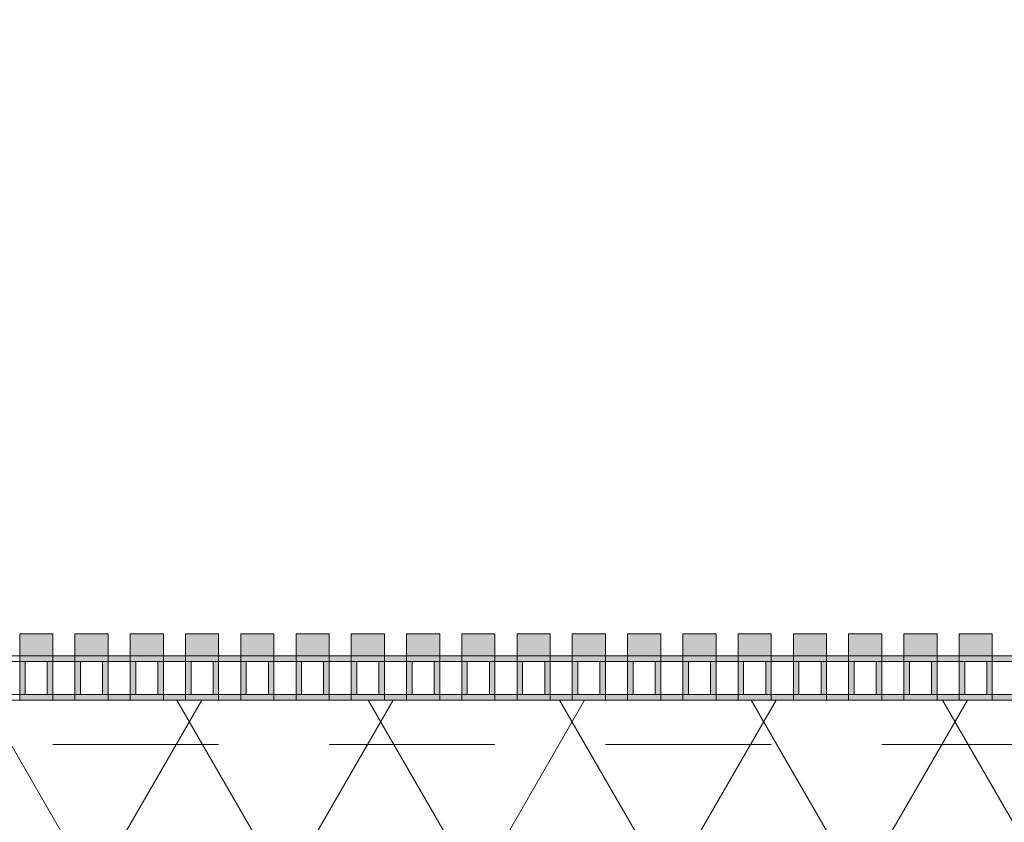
# Model space of a CAD drawing. Header units: metres. Extents: x -167 to 233, y -155 to 122.
# Tile 173 of 176: x 47.911 to 48.802, y 43.859 to 44.586. Entities that reach past the tile are written whole.
import ezdxf

# ---------------------------------------------------------------- set-up
doc = ezdxf.new("R2010")
doc.units = ezdxf.units.M
doc.header["$MEASUREMENT"] = 0
doc.linetypes.add('Strichlinie eng', pattern=[0.23, 0.15, -0.08])
doc.layers.add('50 Sanitäreinrichtung', color=7, linetype='Continuous')
doc.layers.add('94 Genehmigungsplanung Bemaßung', color=7, linetype='Continuous')
doc.styles.add('ERSTELLTER_STIL_1', font='arial.ttf')
doc.dimstyles.new('ERSTELLTER_STIL__1', dxfattribs={"dimtxt": 0.25, "dimasz": 0.19, "dimexe": 0.18, "dimexo": 0.1, "dimgap": 0, "dimtad": 1, "dimtih": 1, "dimtoh": 1, "dimzin": 0, "dimdsep": 46, "dimtxsty": 'ERSTELLTER_STIL_1', "dimblk": 'ARROWHEAD_6', "dimblk1": 'ARROWHEAD_6', "dimblk2": 'ARROWHEAD_6', "dimcen": 0.09, "dimclrd": 7, "dimclre": 7, "dimclrt": 7, "dimazin": 0, "dimtfac": 1, "dimtdec": 4, "dimtmove": 0, "dimatfit": 3, "dimfxl": 1, "dimtolj": 1, "dimtzin": 0, "dimarcsym": 0})

# ---------------------------------------------------------------- blocks, each defined once
blk = doc.blocks.new('Rechteck Raster Kassetten Fassade - ACB')
at = {"layer": '50 Sanitäreinrichtung', "linetype": 'Continuous', "lineweight": 0, "true_color": 0x9e9e9e}
for points in [[(10.19, 0.17), (10.19, 0.19), (10.16, 0.19), (10.16, 0.17)], [(10.24, 0.17), (10.24, 0.19), (10.21, 0.19), (10.21, 0.17)], [(10.29, 0.17), (10.29, 0.19), (10.26, 0.19), (10.26, 0.17)], [(10.34, 0.17), (10.34, 0.19), (10.31, 0.19), (10.31, 0.17)], [(10.39, 0.17), (10.39, 0.19), (10.36, 0.19), (10.36, 0.17)], [(10.44, 0.17), (10.44, 0.19), (10.41, 0.19), (10.41, 0.17)], [(10.49, 0.17), (10.49, 0.19), (10.46, 0.19), (10.46, 0.17)], [(10.54, 0.17), (10.54, 0.19), (10.51, 0.19), (10.51, 0.17)], [(10.59, 0.17), (10.59, 0.19), (10.56, 0.19), (10.56, 0.17)], [(10.64, 0.17), (10.64, 0.19), (10.61, 0.19), (10.61, 0.17)], [(10.69, 0.17), (10.69, 0.19), (10.66, 0.19), (10.66, 0.17)], [(10.74, 0.17), (10.74, 0.19), (10.71, 0.19), (10.71, 0.17)], [(10.79, 0.17), (10.79, 0.19), (10.76, 0.19), (10.76, 0.17)], [(10.84, 0.17), (10.84, 0.19), (10.81, 0.19), (10.81, 0.17)], [(10.89, 0.17), (10.89, 0.19), (10.86, 0.19), (10.86, 0.17)], [(10.94, 0.17), (10.94, 0.19), (10.91, 0.19), (10.91, 0.17)], [(10.99, 0.17), (10.99, 0.19), (10.96, 0.19), (10.96, 0.17)], [(11.04, 0.17), (11.04, 0.19), (11.01, 0.19), (11.01, 0.17)], [(10.16, 0.17), (10.16, 0.13), (10.21, 0.13), (10.21, 0.135), (10.165, 0.135), (10.165, 0.165), (10.21, 0.165), (10.21, 0.17)], [(10.21, 0.13), (10.26, 0.13), (10.26, 0.135), (10.215, 0.135), (10.215, 0.165), (10.26, 0.165), (10.26, 0.17), (10.21, 0.17)], [(10.26, 0.13), (10.31, 0.13), (10.31, 0.135), (10.265, 0.135), (10.265, 0.165), (10.31, 0.165), (10.31, 0.17), (10.26, 0.17)], [(10.31, 0.13), (10.36, 0.13), (10.36, 0.135), (10.315, 0.135), (10.315, 0.165), (10.36, 0.165), (10.36, 0.17), (10.31, 0.17)], [(10.36, 0.13), (10.41, 0.13), (10.41, 0.135), (10.365, 0.135), (10.365, 0.165), (10.41, 0.165), (10.41, 0.17), (10.36, 0.17)], [(10.41, 0.13), (10.46, 0.13), (10.46, 0.135), (10.415, 0.135), (10.415, 0.165), (10.46, 0.165), (10.46, 0.17), (10.41, 0.17)], [(10.46, 0.13), (10.51, 0.13), (10.51, 0.135), (10.465, 0.135), (10.465, 0.165), (10.51, 0.165), (10.51, 0.17), (10.46, 0.17)], [(10.51, 0.13), (10.56, 0.13), (10.56, 0.135), (10.515, 0.135), (10.515, 0.165), (10.56, 0.165), (10.56, 0.17), (10.51, 0.17)], [(10.56, 0.13), (10.61, 0.13), (10.61, 0.135), (10.565, 0.135), (10.565, 0.165), (10.61, 0.165), (10.61, 0.17), (10.56, 0.17)], [(10.61, 0.13), (10.66, 0.13), (10.66, 0.135), (10.615, 0.135), (10.615, 0.165), (10.66, 0.165), (10.66, 0.17), (10.61, 0.17)], [(10.66, 0.13), (10.71, 0.13), (10.71, 0.135), (10.665, 0.135), (10.665, 0.165), (10.71, 0.165), (10.71, 0.17), (10.66, 0.17)], [(10.71, 0.13), (10.76, 0.13), (10.76, 0.135), (10.715, 0.135), (10.715, 0.165), (10.76, 0.165), (10.76, 0.17), (10.71, 0.17)], [(10.76, 0.13), (10.81, 0.13), (10.81, 0.135), (10.765, 0.135), (10.765, 0.165), (10.81, 0.165), (10.81, 0.17), (10.76, 0.17)], [(10.81, 0.13), (10.86, 0.13), (10.86, 0.135), (10.815, 0.135), (10.815, 0.165), (10.86, 0.165), (10.86, 0.17), (10.81, 0.17)], [(10.86, 0.13), (10.91, 0.13), (10.91, 0.135), (10.865, 0.135), (10.865, 0.165), (10.91, 0.165), (10.91, 0.17), (10.86, 0.17)], [(10.91, 0.13), (10.96, 0.13), (10.96, 0.135), (10.915, 0.135), (10.915, 0.165), (10.96, 0.165), (10.96, 0.17), (10.91, 0.17)], [(10.96, 0.13), (11.01, 0.13), (11.01, 0.135), (10.965, 0.135), (10.965, 0.165), (11.01, 0.165), (11.01, 0.17), (10.96, 0.17)], [(11.01, 0.13), (11.06, 0.13), (11.06, 0.135), (11.015, 0.135), (11.015, 0.165), (11.06, 0.165), (11.06, 0.17), (11.01, 0.17)], [(10.19, 0.165), (10.185, 0.165), (10.185, 0.135), (10.19, 0.135)], [(10.24, 0.165), (10.235, 0.165), (10.235, 0.135), (10.24, 0.135)], [(10.285, 0.165), (10.285, 0.135), (10.29, 0.135), (10.29, 0.165)], [(10.335, 0.165), (10.335, 0.135), (10.34, 0.135), (10.34, 0.165)], [(10.385, 0.165), (10.385, 0.135), (10.39, 0.135), (10.39, 0.165)], [(10.435, 0.165), (10.435, 0.135), (10.44, 0.135), (10.44, 0.165)], [(10.485, 0.165), (10.485, 0.135), (10.49, 0.135), (10.49, 0.165)], [(10.535, 0.165), (10.535, 0.135), (10.54, 0.135), (10.54, 0.165)], [(10.585, 0.165), (10.585, 0.135), (10.59, 0.135), (10.59, 0.165)], [(10.635, 0.165), (10.635, 0.135), (10.64, 0.135), (10.64, 0.165)], [(10.685, 0.165), (10.685, 0.135), (10.69, 0.135), (10.69, 0.165)], [(10.735, 0.165), (10.735, 0.135), (10.74, 0.135), (10.74, 0.165)], [(10.785, 0.165), (10.785, 0.135), (10.79, 0.135), (10.79, 0.165)], [(10.835, 0.165), (10.835, 0.135), (10.84, 0.135), (10.84, 0.165)], [(10.885, 0.165), (10.885, 0.135), (10.89, 0.135), (10.89, 0.165)], [(10.935, 0.165), (10.935, 0.135), (10.94, 0.135), (10.94, 0.165)], [(10.985, 0.165), (10.985, 0.135), (10.99, 0.135), (10.99, 0.165)], [(11.035, 0.165), (11.035, 0.135), (11.04, 0.135), (11.04, 0.165)]]:
    blk.add_hatch(color=253, dxfattribs=at).paths.add_polyline_path(points)
at = {"layer": '50 Sanitäreinrichtung', "linetype": 'Continuous', "lineweight": 18}
h = blk.add_hatch(dxfattribs=at)
h.set_pattern_fill('Dämmung__weich_0001', color=8, style=0, pattern_type=2)
h.set_pattern_definition([(60, (0, 0), (-0.1299038, 0.075), []), (120, (0, 0), (0.1299038, 0.075), [])])
h.paths.add_polyline_path([(0, 0), (20.25, 0), (20.38, 0.13), (0, 0.13)])
at = {"layer": '50 Sanitäreinrichtung', "color": 251, "linetype": 'Continuous', "lineweight": 18, "true_color": 0x5f5f5f}
for p, q in [((10.19, 0.19), (10.16, 0.19)), ((10.16, 0.19), (10.16, 0.17)), ((10.19, 0.19), (10.16, 0.19)), ((10.16, 0.19), (10.16, 0.17)), ((10.19, 0.19), (10.19, 0.17)), ((10.19, 0.19), (10.19, 0.17)), ((10.24, 0.19), (10.21, 0.19)), ((10.21, 0.19), (10.21, 0.17)), ((10.24, 0.19), (10.21, 0.19)), ((10.21, 0.19), (10.21, 0.17)), ((10.24, 0.19), (10.24, 0.17)), ((10.24, 0.19), (10.24, 0.17)), ((10.29, 0.19), (10.26, 0.19)), ((10.26, 0.19), (10.26, 0.17)), ((10.29, 0.19), (10.26, 0.19)), ((10.26, 0.19), (10.26, 0.17)), ((10.29, 0.19), (10.29, 0.17)), ((10.29, 0.19), (10.29, 0.17)), ((10.34, 0.19), (10.31, 0.19)), ((10.31, 0.19), (10.31, 0.17)), ((10.34, 0.19), (10.31, 0.19)), ((10.31, 0.19), (10.31, 0.17)), ((10.34, 0.19), (10.34, 0.17)), ((10.34, 0.19), (10.34, 0.17)), ((10.39, 0.19), (10.36, 0.19)), ((10.36, 0.19), (10.36, 0.17)), ((10.39, 0.19), (10.36, 0.19)), ((10.36, 0.19), (10.36, 0.17)), ((10.39, 0.19), (10.39, 0.17)), ((10.39, 0.19), (10.39, 0.17)), ((10.44, 0.19), (10.41, 0.19)), ((10.41, 0.19), (10.41, 0.17)), ((10.44, 0.19), (10.41, 0.19)), ((10.41, 0.19), (10.41, 0.17)), ((10.44, 0.19), (10.44, 0.17)), ((10.44, 0.19), (10.44, 0.17)), ((10.49, 0.19), (10.46, 0.19)), ((10.46, 0.19), (10.46, 0.17)), ((10.49, 0.19), (10.46, 0.19)), ((10.46, 0.19), (10.46, 0.17)), ((10.49, 0.19), (10.49, 0.17)), ((10.49, 0.19), (10.49, 0.17)), ((10.54, 0.19), (10.51, 0.19)), ((10.51, 0.19), (10.51, 0.17)), ((10.54, 0.19), (10.51, 0.19)), ((10.51, 0.19), (10.51, 0.17)), ((10.54, 0.19), (10.54, 0.17)), ((10.54, 0.19), (10.54, 0.17)), ((10.59, 0.19), (10.56, 0.19)), ((10.56, 0.19), (10.56, 0.17)), ((10.59, 0.19), (10.56, 0.19)), ((10.56, 0.19), (10.56, 0.17)), ((10.59, 0.19), (10.59, 0.17)), ((10.59, 0.19), (10.59, 0.17)), ((10.64, 0.19), (10.61, 0.19)), ((10.61, 0.19), (10.61, 0.17)), ((10.64, 0.19), (10.61, 0.19)), ((10.61, 0.19), (10.61, 0.17)), ((10.64, 0.19), (10.64, 0.17)), ((10.64, 0.19), (10.64, 0.17)), ((10.69, 0.19), (10.66, 0.19)), ((10.66, 0.19), (10.66, 0.17)), ((10.69, 0.19), (10.66, 0.19)), ((10.66, 0.19), (10.66, 0.17)), ((10.69, 0.19), (10.69, 0.17)), ((10.69, 0.19), (10.69, 0.17)), ((10.74, 0.19), (10.71, 0.19)), ((10.71, 0.19), (10.71, 0.17)), ((10.74, 0.19), (10.71, 0.19)), ((10.71, 0.19), (10.71, 0.17)), ((10.74, 0.19), (10.74, 0.17)), ((10.74, 0.19), (10.74, 0.17)), ((10.79, 0.19), (10.76, 0.19)), ((10.76, 0.19), (10.76, 0.17)), ((10.79, 0.19), (10.76, 0.19)), ((10.76, 0.19), (10.76, 0.17)), ((10.79, 0.19), (10.79, 0.17)), ((10.79, 0.19), (10.79, 0.17)), ((10.84, 0.19), (10.81, 0.19)), ((10.81, 0.19), (10.81, 0.17)), ((10.84, 0.19), (10.81, 0.19)), ((10.81, 0.19), (10.81, 0.17)), ((10.84, 0.19), (10.84, 0.17)), ((10.84, 0.19), (10.84, 0.17)), ((10.89, 0.19), (10.86, 0.19)), ((10.86, 0.19), (10.86, 0.17)), ((10.89, 0.19), (10.86, 0.19)), ((10.86, 0.19), (10.86, 0.17)), ((10.89, 0.19), (10.89, 0.17)), ((10.89, 0.19), (10.89, 0.17)), ((10.94, 0.19), (10.91, 0.19)), ((10.91, 0.19), (10.91, 0.17)), ((10.94, 0.19), (10.91, 0.19)), ((10.91, 0.19), (10.91, 0.17)), ((10.94, 0.19), (10.94, 0.17)), ((10.94, 0.19), (10.94, 0.17)), ((10.99, 0.19), (10.96, 0.19)), ((10.96, 0.19), (10.96, 0.17)), ((10.99, 0.19), (10.96, 0.19)), ((10.96, 0.19), (10.96, 0.17)), ((10.99, 0.19), (10.99, 0.17)), ((10.99, 0.19), (10.99, 0.17)), ((11.04, 0.19), (11.01, 0.19)), ((11.01, 0.19), (11.01, 0.17)), ((11.04, 0.19), (11.01, 0.19)), ((11.01, 0.19), (11.01, 0.17)), ((11.04, 0.19), (11.04, 0.17)), ((11.04, 0.19), (11.04, 0.17)), ((10.19, 0.17), (10.11, 0.17)), ((10.19, 0.17), (10.11, 0.17)), ((10.24, 0.17), (10.16, 0.17)), ((10.16, 0.17), (10.16, 0.165)), ((10.24, 0.17), (10.16, 0.17)), ((10.16, 0.17), (10.16, 0.165)), ((10.19, 0.17), (10.16, 0.17)), ((10.19, 0.17), (10.16, 0.17)), ((10.19, 0.17), (10.19, 0.165)), ((10.19, 0.17), (10.19, 0.165)), ((10.29, 0.17), (10.21, 0.17)), ((10.21, 0.17), (10.21, 0.165)), ((10.29, 0.17), (10.21, 0.17)), ((10.21, 0.17), (10.21, 0.165)), ((10.24, 0.17), (10.21, 0.17)), ((10.24, 0.17), (10.21, 0.17)), ((10.24, 0.17), (10.24, 0.165)), ((10.24, 0.17), (10.24, 0.165)), ((10.34, 0.17), (10.26, 0.17)), ((10.26, 0.17), (10.26, 0.165)), ((10.34, 0.17), (10.26, 0.17)), ((10.26, 0.17), (10.26, 0.165)), ((10.29, 0.17), (10.26, 0.17)), ((10.29, 0.17), (10.26, 0.17)), ((10.29, 0.17), (10.29, 0.165)), ((10.29, 0.17), (10.29, 0.165)), ((10.39, 0.17), (10.31, 0.17)), ((10.31, 0.17), (10.31, 0.165)), ((10.39, 0.17), (10.31, 0.17)), ((10.31, 0.17), (10.31, 0.165)), ((10.34, 0.17), (10.31, 0.17)), ((10.34, 0.17), (10.31, 0.17)), ((10.34, 0.17), (10.34, 0.165)), ((10.34, 0.17), (10.34, 0.165)), ((10.44, 0.17), (10.36, 0.17)), ((10.36, 0.17), (10.36, 0.165)), ((10.44, 0.17), (10.36, 0.17)), ((10.36, 0.17), (10.36, 0.165)), ((10.39, 0.17), (10.36, 0.17)), ((10.39, 0.17), (10.36, 0.17)), ((10.39, 0.17), (10.39, 0.165)), ((10.39, 0.17), (10.39, 0.165)), ((10.49, 0.17), (10.41, 0.17)), ((10.41, 0.17), (10.41, 0.165)), ((10.49, 0.17), (10.41, 0.17)), ((10.41, 0.17), (10.41, 0.165)), ((10.44, 0.17), (10.41, 0.17)), ((10.44, 0.17), (10.41, 0.17)), ((10.44, 0.17), (10.44, 0.165)), ((10.44, 0.17), (10.44, 0.165)), ((10.54, 0.17), (10.46, 0.17)), ((10.46, 0.17), (10.46, 0.165)), ((10.54, 0.17), (10.46, 0.17)), ((10.46, 0.17), (10.46, 0.165)), ((10.49, 0.17), (10.46, 0.17)), ((10.49, 0.17), (10.46, 0.17)), ((10.49, 0.17), (10.49, 0.165)), ((10.49, 0.17), (10.49, 0.165)), ((10.59, 0.17), (10.51, 0.17)), ((10.51, 0.17), (10.51, 0.165)), ((10.59, 0.17), (10.51, 0.17)), ((10.51, 0.17), (10.51, 0.165)), ((10.54, 0.17), (10.51, 0.17)), ((10.54, 0.17), (10.51, 0.17)), ((10.54, 0.17), (10.54, 0.165)), ((10.54, 0.17), (10.54, 0.165)), ((10.64, 0.17), (10.56, 0.17)), ((10.56, 0.17), (10.56, 0.165)), ((10.64, 0.17), (10.56, 0.17)), ((10.56, 0.17), (10.56, 0.165)), ((10.59, 0.17), (10.56, 0.17)), ((10.59, 0.17), (10.56, 0.17)), ((10.59, 0.17), (10.59, 0.165)), ((10.59, 0.17), (10.59, 0.165)), ((10.69, 0.17), (10.61, 0.17)), ((10.61, 0.17), (10.61, 0.165)), ((10.69, 0.17), (10.61, 0.17)), ((10.61, 0.17), (10.61, 0.165)), ((10.64, 0.17), (10.61, 0.17)), ((10.64, 0.17), (10.61, 0.17)), ((10.64, 0.17), (10.64, 0.165)), ((10.64, 0.17), (10.64, 0.165)), ((10.74, 0.17), (10.66, 0.17)), ((10.66, 0.17), (10.66, 0.165)), ((10.74, 0.17), (10.66, 0.17)), ((10.66, 0.17), (10.66, 0.165)), ((10.69, 0.17), (10.66, 0.17)), ((10.69, 0.17), (10.66, 0.17)), ((10.69, 0.17), (10.69, 0.165)), ((10.69, 0.17), (10.69, 0.165)), ((10.79, 0.17), (10.71, 0.17)), ((10.71, 0.17), (10.71, 0.165)), ((10.79, 0.17), (10.71, 0.17)), ((10.71, 0.17), (10.71, 0.165)), ((10.74, 0.17), (10.71, 0.17)), ((10.74, 0.17), (10.71, 0.17)), ((10.74, 0.17), (10.74, 0.165)), ((10.74, 0.17), (10.74, 0.165)), ((10.84, 0.17), (10.76, 0.17)), ((10.76, 0.17), (10.76, 0.165)), ((10.84, 0.17), (10.76, 0.17)), ((10.76, 0.17), (10.76, 0.165)), ((10.79, 0.17), (10.76, 0.17)), ((10.79, 0.17), (10.76, 0.17)), ((10.79, 0.17), (10.79, 0.165)), ((10.79, 0.17), (10.79, 0.165)), ((10.89, 0.17), (10.81, 0.17)), ((10.81, 0.17), (10.81, 0.165)), ((10.89, 0.17), (10.81, 0.17)), ((10.81, 0.17), (10.81, 0.165)), ((10.84, 0.17), (10.81, 0.17)), ((10.84, 0.17), (10.81, 0.17)), ((10.84, 0.17), (10.84, 0.165)), ((10.84, 0.17), (10.84, 0.165)), ((10.94, 0.17), (10.86, 0.17)), ((10.86, 0.17), (10.86, 0.165)), ((10.94, 0.17), (10.86, 0.17)), ((10.86, 0.17), (10.86, 0.165)), ((10.89, 0.17), (10.86, 0.17)), ((10.89, 0.17), (10.86, 0.17)), ((10.89, 0.17), (10.89, 0.165)), ((10.89, 0.17), (10.89, 0.165)), ((10.99, 0.17), (10.91, 0.17)), ((10.91, 0.17), (10.91, 0.165)), ((10.99, 0.17), (10.91, 0.17)), ((10.91, 0.17), (10.91, 0.165)), ((10.94, 0.17), (10.91, 0.17)), ((10.94, 0.17), (10.91, 0.17)), ((10.94, 0.17), (10.94, 0.165)), ((10.94, 0.17), (10.94, 0.165)), ((11.04, 0.17), (10.96, 0.17)), ((10.96, 0.17), (10.96, 0.165)), ((11.04, 0.17), (10.96, 0.17)), ((10.96, 0.17), (10.96, 0.165)), ((10.99, 0.17), (10.96, 0.17)), ((10.99, 0.17), (10.96, 0.17)), ((10.99, 0.17), (10.99, 0.165)), ((10.99, 0.17), (10.99, 0.165)), ((11.09, 0.17), (11.01, 0.17)), ((11.01, 0.17), (11.01, 0.165)), ((11.09, 0.17), (11.01, 0.17)), ((11.01, 0.17), (11.01, 0.165)), ((11.04, 0.17), (11.01, 0.17)), ((11.04, 0.17), (11.01, 0.17)), ((11.04, 0.17), (11.04, 0.165)), ((11.04, 0.17), (11.04, 0.165)), ((10.16, 0.165), (10.14, 0.165)), ((10.16, 0.165), (10.14, 0.165)), ((10.165, 0.165), (10.16, 0.165)), ((10.16, 0.165), (10.16, 0.135)), ((10.165, 0.165), (10.16, 0.165)), ((10.16, 0.165), (10.16, 0.135)), ((10.185, 0.165), (10.165, 0.165)), ((10.165, 0.165), (10.165, 0.135)), ((10.185, 0.165), (10.165, 0.165)), ((10.185, 0.165), (10.165, 0.165)), ((10.165, 0.165), (10.165, 0.135)), ((10.185, 0.165), (10.165, 0.165)), ((10.185, 0.165), (10.185, 0.135)), ((10.19, 0.165), (10.185, 0.165)), ((10.185, 0.165), (10.185, 0.135)), ((10.19, 0.165), (10.185, 0.165)), ((10.19, 0.165), (10.19, 0.135)), ((10.21, 0.165), (10.19, 0.165)), ((10.19, 0.165), (10.19, 0.135)), ((10.21, 0.165), (10.19, 0.165)), ((10.215, 0.165), (10.21, 0.165)), ((10.21, 0.165), (10.21, 0.135)), ((10.215, 0.165), (10.21, 0.165)), ((10.21, 0.165), (10.21, 0.135)), ((10.235, 0.165), (10.215, 0.165)), ((10.215, 0.165), (10.215, 0.135)), ((10.235, 0.165), (10.215, 0.165)), ((10.235, 0.165), (10.215, 0.165)), ((10.215, 0.165), (10.215, 0.135)), ((10.235, 0.165), (10.215, 0.165)), ((10.235, 0.165), (10.235, 0.135)), ((10.24, 0.165), (10.235, 0.165)), ((10.235, 0.165), (10.235, 0.135)), ((10.24, 0.165), (10.235, 0.165)), ((10.24, 0.165), (10.24, 0.135)), ((10.26, 0.165), (10.24, 0.165)), ((10.24, 0.165), (10.24, 0.135)), ((10.26, 0.165), (10.24, 0.165)), ((10.265, 0.165), (10.26, 0.165)), ((10.26, 0.165), (10.26, 0.135)), ((10.265, 0.165), (10.26, 0.165)), ((10.26, 0.165), (10.26, 0.135)), ((10.285, 0.165), (10.265, 0.165)), ((10.265, 0.165), (10.265, 0.135)), ((10.285, 0.165), (10.265, 0.165)), ((10.285, 0.165), (10.265, 0.165)), ((10.265, 0.165), (10.265, 0.135)), ((10.285, 0.165), (10.265, 0.165)), ((10.285, 0.165), (10.285, 0.135)), ((10.29, 0.165), (10.285, 0.165)), ((10.285, 0.165), (10.285, 0.135)), ((10.29, 0.165), (10.285, 0.165)), ((10.29, 0.165), (10.29, 0.135)), ((10.31, 0.165), (10.29, 0.165)), ((10.29, 0.165), (10.29, 0.135)), ((10.31, 0.165), (10.29, 0.165)), ((10.315, 0.165), (10.31, 0.165)), ((10.31, 0.165), (10.31, 0.135)), ((10.315, 0.165), (10.31, 0.165)), ((10.31, 0.165), (10.31, 0.135)), ((10.335, 0.165), (10.315, 0.165)), ((10.315, 0.165), (10.315, 0.135)), ((10.335, 0.165), (10.315, 0.165)), ((10.335, 0.165), (10.315, 0.165)), ((10.315, 0.165), (10.315, 0.135)), ((10.335, 0.165), (10.315, 0.165)), ((10.335, 0.165), (10.335, 0.135)), ((10.34, 0.165), (10.335, 0.165)), ((10.335, 0.165), (10.335, 0.135)), ((10.34, 0.165), (10.335, 0.165)), ((10.34, 0.165), (10.34, 0.135)), ((10.36, 0.165), (10.34, 0.165)), ((10.34, 0.165), (10.34, 0.135)), ((10.36, 0.165), (10.34, 0.165)), ((10.365, 0.165), (10.36, 0.165)), ((10.36, 0.165), (10.36, 0.135)), ((10.365, 0.165), (10.36, 0.165)), ((10.36, 0.165), (10.36, 0.135)), ((10.385, 0.165), (10.365, 0.165)), ((10.365, 0.165), (10.365, 0.135)), ((10.385, 0.165), (10.365, 0.165)), ((10.385, 0.165), (10.365, 0.165)), ((10.365, 0.165), (10.365, 0.135)), ((10.385, 0.165), (10.365, 0.165)), ((10.385, 0.165), (10.385, 0.135)), ((10.39, 0.165), (10.385, 0.165)), ((10.385, 0.165), (10.385, 0.135)), ((10.39, 0.165), (10.385, 0.165)), ((10.39, 0.165), (10.39, 0.135)), ((10.41, 0.165), (10.39, 0.165)), ((10.39, 0.165), (10.39, 0.135)), ((10.41, 0.165), (10.39, 0.165)), ((10.415, 0.165), (10.41, 0.165)), ((10.41, 0.165), (10.41, 0.135)), ((10.415, 0.165), (10.41, 0.165)), ((10.41, 0.165), (10.41, 0.135)), ((10.435, 0.165), (10.415, 0.165)), ((10.415, 0.165), (10.415, 0.135)), ((10.435, 0.165), (10.415, 0.165)), ((10.435, 0.165), (10.415, 0.165)), ((10.415, 0.165), (10.415, 0.135)), ((10.435, 0.165), (10.415, 0.165)), ((10.435, 0.165), (10.435, 0.135)), ((10.44, 0.165), (10.435, 0.165)), ((10.435, 0.165), (10.435, 0.135)), ((10.44, 0.165), (10.435, 0.165)), ((10.44, 0.165), (10.44, 0.135)), ((10.46, 0.165), (10.44, 0.165)), ((10.44, 0.165), (10.44, 0.135)), ((10.46, 0.165), (10.44, 0.165)), ((10.465, 0.165), (10.46, 0.165)), ((10.46, 0.165), (10.46, 0.135)), ((10.465, 0.165), (10.46, 0.165)), ((10.46, 0.165), (10.46, 0.135)), ((10.485, 0.165), (10.465, 0.165)), ((10.465, 0.165), (10.465, 0.135)), ((10.485, 0.165), (10.465, 0.165)), ((10.485, 0.165), (10.465, 0.165)), ((10.465, 0.165), (10.465, 0.135)), ((10.485, 0.165), (10.465, 0.165)), ((10.485, 0.165), (10.485, 0.135)), ((10.49, 0.165), (10.485, 0.165)), ((10.485, 0.165), (10.485, 0.135)), ((10.49, 0.165), (10.485, 0.165)), ((10.49, 0.165), (10.49, 0.135)), ((10.51, 0.165), (10.49, 0.165)), ((10.49, 0.165), (10.49, 0.135)), ((10.51, 0.165), (10.49, 0.165)), ((10.515, 0.165), (10.51, 0.165)), ((10.51, 0.165), (10.51, 0.135)), ((10.515, 0.165), (10.51, 0.165)), ((10.51, 0.165), (10.51, 0.135)), ((10.535, 0.165), (10.515, 0.165)), ((10.515, 0.165), (10.515, 0.135)), ((10.535, 0.165), (10.515, 0.165)), ((10.535, 0.165), (10.515, 0.165)), ((10.515, 0.165), (10.515, 0.135)), ((10.535, 0.165), (10.515, 0.165)), ((10.535, 0.165), (10.535, 0.135)), ((10.54, 0.165), (10.535, 0.165)), ((10.535, 0.165), (10.535, 0.135)), ((10.54, 0.165), (10.535, 0.165)), ((10.54, 0.165), (10.54, 0.135)), ((10.56, 0.165), (10.54, 0.165)), ((10.54, 0.165), (10.54, 0.135)), ((10.56, 0.165), (10.54, 0.165)), ((10.565, 0.165), (10.56, 0.165)), ((10.56, 0.165), (10.56, 0.135)), ((10.565, 0.165), (10.56, 0.165)), ((10.56, 0.165), (10.56, 0.135)), ((10.585, 0.165), (10.565, 0.165)), ((10.565, 0.165), (10.565, 0.135)), ((10.585, 0.165), (10.565, 0.165)), ((10.585, 0.165), (10.565, 0.165)), ((10.565, 0.165), (10.565, 0.135)), ((10.585, 0.165), (10.565, 0.165)), ((10.585, 0.165), (10.585, 0.135)), ((10.59, 0.165), (10.585, 0.165)), ((10.585, 0.165), (10.585, 0.135)), ((10.59, 0.165), (10.585, 0.165)), ((10.59, 0.165), (10.59, 0.135)), ((10.61, 0.165), (10.59, 0.165)), ((10.59, 0.165), (10.59, 0.135)), ((10.61, 0.165), (10.59, 0.165)), ((10.615, 0.165), (10.61, 0.165)), ((10.61, 0.165), (10.61, 0.135)), ((10.615, 0.165), (10.61, 0.165)), ((10.61, 0.165), (10.61, 0.135)), ((10.635, 0.165), (10.615, 0.165)), ((10.615, 0.165), (10.615, 0.135)), ((10.635, 0.165), (10.615, 0.165)), ((10.635, 0.165), (10.615, 0.165)), ((10.615, 0.165), (10.615, 0.135)), ((10.635, 0.165), (10.615, 0.165)), ((10.635, 0.165), (10.635, 0.135)), ((10.64, 0.165), (10.635, 0.165)), ((10.635, 0.165), (10.635, 0.135)), ((10.64, 0.165), (10.635, 0.165)), ((10.64, 0.165), (10.64, 0.135)), ((10.66, 0.165), (10.64, 0.165)), ((10.64, 0.165), (10.64, 0.135)), ((10.66, 0.165), (10.64, 0.165)), ((10.665, 0.165), (10.66, 0.165)), ((10.66, 0.165), (10.66, 0.135)), ((10.665, 0.165), (10.66, 0.165)), ((10.66, 0.165), (10.66, 0.135)), ((10.685, 0.165), (10.665, 0.165)), ((10.665, 0.165), (10.665, 0.135)), ((10.685, 0.165), (10.665, 0.165)), ((10.685, 0.165), (10.665, 0.165)), ((10.665, 0.165), (10.665, 0.135)), ((10.685, 0.165), (10.665, 0.165)), ((10.685, 0.165), (10.685, 0.135)), ((10.69, 0.165), (10.685, 0.165)), ((10.685, 0.165), (10.685, 0.135)), ((10.69, 0.165), (10.685, 0.165)), ((10.69, 0.165), (10.69, 0.135)), ((10.71, 0.165), (10.69, 0.165)), ((10.69, 0.165), (10.69, 0.135)), ((10.71, 0.165), (10.69, 0.165)), ((10.715, 0.165), (10.71, 0.165)), ((10.71, 0.165), (10.71, 0.135)), ((10.715, 0.165), (10.71, 0.165)), ((10.71, 0.165), (10.71, 0.135)), ((10.735, 0.165), (10.715, 0.165)), ((10.715, 0.165), (10.715, 0.135)), ((10.735, 0.165), (10.715, 0.165)), ((10.735, 0.165), (10.715, 0.165)), ((10.715, 0.165), (10.715, 0.135)), ((10.735, 0.165), (10.715, 0.165)), ((10.735, 0.165), (10.735, 0.135)), ((10.74, 0.165), (10.735, 0.165)), ((10.735, 0.165), (10.735, 0.135)), ((10.74, 0.165), (10.735, 0.165)), ((10.74, 0.165), (10.74, 0.135)), ((10.76, 0.165), (10.74, 0.165)), ((10.74, 0.165), (10.74, 0.135)), ((10.76, 0.165), (10.74, 0.165)), ((10.765, 0.165), (10.76, 0.165)), ((10.76, 0.165), (10.76, 0.135)), ((10.765, 0.165), (10.76, 0.165)), ((10.76, 0.165), (10.76, 0.135)), ((10.785, 0.165), (10.765, 0.165)), ((10.765, 0.165), (10.765, 0.135)), ((10.785, 0.165), (10.765, 0.165)), ((10.785, 0.165), (10.765, 0.165)), ((10.765, 0.165), (10.765, 0.135)), ((10.785, 0.165), (10.765, 0.165)), ((10.785, 0.165), (10.785, 0.135)), ((10.79, 0.165), (10.785, 0.165)), ((10.785, 0.165), (10.785, 0.135)), ((10.79, 0.165), (10.785, 0.165)), ((10.79, 0.165), (10.79, 0.135)), ((10.81, 0.165), (10.79, 0.165)), ((10.79, 0.165), (10.79, 0.135)), ((10.81, 0.165), (10.79, 0.165)), ((10.815, 0.165), (10.81, 0.165)), ((10.81, 0.165), (10.81, 0.135)), ((10.815, 0.165), (10.81, 0.165)), ((10.81, 0.165), (10.81, 0.135)), ((10.835, 0.165), (10.815, 0.165)), ((10.815, 0.165), (10.815, 0.135)), ((10.835, 0.165), (10.815, 0.165)), ((10.835, 0.165), (10.815, 0.165)), ((10.815, 0.165), (10.815, 0.135)), ((10.835, 0.165), (10.815, 0.165)), ((10.835, 0.165), (10.835, 0.135)), ((10.84, 0.165), (10.835, 0.165)), ((10.835, 0.165), (10.835, 0.135)), ((10.84, 0.165), (10.835, 0.165)), ((10.84, 0.165), (10.84, 0.135)), ((10.86, 0.165), (10.84, 0.165)), ((10.84, 0.165), (10.84, 0.135)), ((10.86, 0.165), (10.84, 0.165)), ((10.865, 0.165), (10.86, 0.165)), ((10.86, 0.165), (10.86, 0.135)), ((10.865, 0.165), (10.86, 0.165)), ((10.86, 0.165), (10.86, 0.135)), ((10.885, 0.165), (10.865, 0.165)), ((10.865, 0.165), (10.865, 0.135)), ((10.885, 0.165), (10.865, 0.165)), ((10.885, 0.165), (10.865, 0.165)), ((10.865, 0.165), (10.865, 0.135)), ((10.885, 0.165), (10.865, 0.165)), ((10.885, 0.165), (10.885, 0.135)), ((10.89, 0.165), (10.885, 0.165)), ((10.885, 0.165), (10.885, 0.135)), ((10.89, 0.165), (10.885, 0.165)), ((10.89, 0.165), (10.89, 0.135)), ((10.91, 0.165), (10.89, 0.165)), ((10.89, 0.165), (10.89, 0.135)), ((10.91, 0.165), (10.89, 0.165)), ((10.915, 0.165), (10.91, 0.165)), ((10.91, 0.165), (10.91, 0.135)), ((10.915, 0.165), (10.91, 0.165)), ((10.91, 0.165), (10.91, 0.135)), ((10.935, 0.165), (10.915, 0.165)), ((10.915, 0.165), (10.915, 0.135)), ((10.935, 0.165), (10.915, 0.165)), ((10.935, 0.165), (10.915, 0.165)), ((10.915, 0.165), (10.915, 0.135)), ((10.935, 0.165), (10.915, 0.165)), ((10.935, 0.165), (10.935, 0.135)), ((10.94, 0.165), (10.935, 0.165)), ((10.935, 0.165), (10.935, 0.135)), ((10.94, 0.165), (10.935, 0.165)), ((10.94, 0.165), (10.94, 0.135)), ((10.96, 0.165), (10.94, 0.165)), ((10.94, 0.165), (10.94, 0.135)), ((10.96, 0.165), (10.94, 0.165)), ((10.965, 0.165), (10.96, 0.165)), ((10.96, 0.165), (10.96, 0.135)), ((10.965, 0.165), (10.96, 0.165)), ((10.96, 0.165), (10.96, 0.135)), ((10.985, 0.165), (10.965, 0.165)), ((10.965, 0.165), (10.965, 0.135)), ((10.985, 0.165), (10.965, 0.165)), ((10.985, 0.165), (10.965, 0.165)), ((10.965, 0.165), (10.965, 0.135)), ((10.985, 0.165), (10.965, 0.165)), ((10.985, 0.165), (10.985, 0.135)), ((10.99, 0.165), (10.985, 0.165)), ((10.985, 0.165), (10.985, 0.135)), ((10.99, 0.165), (10.985, 0.165)), ((10.99, 0.165), (10.99, 0.135)), ((11.01, 0.165), (10.99, 0.165)), ((10.99, 0.165), (10.99, 0.135)), ((11.01, 0.165), (10.99, 0.165)), ((11.015, 0.165), (11.01, 0.165)), ((11.01, 0.165), (11.01, 0.135)), ((11.015, 0.165), (11.01, 0.165)), ((11.01, 0.165), (11.01, 0.135)), ((11.035, 0.165), (11.015, 0.165)), ((11.015, 0.165), (11.015, 0.135)), ((11.035, 0.165), (11.015, 0.165)), ((11.035, 0.165), (11.015, 0.165)), ((11.015, 0.165), (11.015, 0.135)), ((11.035, 0.165), (11.015, 0.165)), ((11.035, 0.165), (11.035, 0.135)), ((11.04, 0.165), (11.035, 0.165)), ((11.035, 0.165), (11.035, 0.135)), ((11.04, 0.165), (11.035, 0.165)), ((11.04, 0.165), (11.04, 0.135)), ((11.06, 0.165), (11.04, 0.165)), ((11.04, 0.165), (11.04, 0.135)), ((11.06, 0.165), (11.04, 0.165)), ((10.16, 0.135), (10.14, 0.135)), ((10.16, 0.135), (10.14, 0.135)), ((10.165, 0.135), (10.16, 0.135)), ((10.16, 0.135), (10.16, 0.13)), ((10.165, 0.135), (10.16, 0.135)), ((10.16, 0.135), (10.16, 0.13)), ((10.185, 0.135), (10.165, 0.135)), ((10.185, 0.135), (10.165, 0.135)), ((10.185, 0.135), (10.165, 0.135)), ((10.185, 0.135), (10.165, 0.135)), ((10.19, 0.135), (10.185, 0.135)), ((10.19, 0.135), (10.185, 0.135)), ((10.19, 0.135), (10.19, 0.13)), ((10.21, 0.135), (10.19, 0.135)), ((10.19, 0.135), (10.19, 0.13)), ((10.21, 0.135), (10.19, 0.135)), ((10.215, 0.135), (10.21, 0.135)), ((10.21, 0.135), (10.21, 0.13)), ((10.215, 0.135), (10.21, 0.135)), ((10.21, 0.135), (10.21, 0.13)), ((10.235, 0.135), (10.215, 0.135)), ((10.235, 0.135), (10.215, 0.135)), ((10.235, 0.135), (10.215, 0.135)), ((10.235, 0.135), (10.215, 0.135)), ((10.24, 0.135), (10.235, 0.135)), ((10.24, 0.135), (10.235, 0.135)), ((10.24, 0.135), (10.24, 0.13)), ((10.26, 0.135), (10.24, 0.135)), ((10.24, 0.135), (10.24, 0.13)), ((10.26, 0.135), (10.24, 0.135)), ((10.265, 0.135), (10.26, 0.135)), ((10.26, 0.135), (10.26, 0.13)), ((10.265, 0.135), (10.26, 0.135)), ((10.26, 0.135), (10.26, 0.13)), ((10.285, 0.135), (10.265, 0.135)), ((10.285, 0.135), (10.265, 0.135)), ((10.285, 0.135), (10.265, 0.135)), ((10.285, 0.135), (10.265, 0.135)), ((10.29, 0.135), (10.285, 0.135)), ((10.29, 0.135), (10.285, 0.135)), ((10.29, 0.135), (10.29, 0.13)), ((10.31, 0.135), (10.29, 0.135)), ((10.29, 0.135), (10.29, 0.13)), ((10.31, 0.135), (10.29, 0.135)), ((10.315, 0.135), (10.31, 0.135)), ((10.31, 0.135), (10.31, 0.13)), ((10.315, 0.135), (10.31, 0.135)), ((10.31, 0.135), (10.31, 0.13)), ((10.335, 0.135), (10.315, 0.135)), ((10.335, 0.135), (10.315, 0.135)), ((10.335, 0.135), (10.315, 0.135)), ((10.335, 0.135), (10.315, 0.135)), ((10.34, 0.135), (10.335, 0.135)), ((10.34, 0.135), (10.335, 0.135)), ((10.34, 0.135), (10.34, 0.13)), ((10.36, 0.135), (10.34, 0.135)), ((10.34, 0.135), (10.34, 0.13)), ((10.36, 0.135), (10.34, 0.135)), ((10.365, 0.135), (10.36, 0.135)), ((10.36, 0.135), (10.36, 0.13)), ((10.365, 0.135), (10.36, 0.135)), ((10.36, 0.135), (10.36, 0.13)), ((10.385, 0.135), (10.365, 0.135)), ((10.385, 0.135), (10.365, 0.135)), ((10.385, 0.135), (10.365, 0.135)), ((10.385, 0.135), (10.365, 0.135)), ((10.39, 0.135), (10.385, 0.135)), ((10.39, 0.135), (10.385, 0.135)), ((10.39, 0.135), (10.39, 0.13)), ((10.41, 0.135), (10.39, 0.135)), ((10.39, 0.135), (10.39, 0.13)), ((10.41, 0.135), (10.39, 0.135)), ((10.415, 0.135), (10.41, 0.135)), ((10.41, 0.135), (10.41, 0.13)), ((10.415, 0.135), (10.41, 0.135)), ((10.41, 0.135), (10.41, 0.13)), ((10.435, 0.135), (10.415, 0.135)), ((10.435, 0.135), (10.415, 0.135)), ((10.435, 0.135), (10.415, 0.135)), ((10.435, 0.135), (10.415, 0.135)), ((10.44, 0.135), (10.435, 0.135)), ((10.44, 0.135), (10.435, 0.135)), ((10.44, 0.135), (10.44, 0.13)), ((10.46, 0.135), (10.44, 0.135)), ((10.44, 0.135), (10.44, 0.13)), ((10.46, 0.135), (10.44, 0.135)), ((10.465, 0.135), (10.46, 0.135)), ((10.46, 0.135), (10.46, 0.13)), ((10.465, 0.135), (10.46, 0.135)), ((10.46, 0.135), (10.46, 0.13)), ((10.485, 0.135), (10.465, 0.135)), ((10.485, 0.135), (10.465, 0.135)), ((10.485, 0.135), (10.465, 0.135)), ((10.485, 0.135), (10.465, 0.135)), ((10.49, 0.135), (10.485, 0.135)), ((10.49, 0.135), (10.485, 0.135)), ((10.49, 0.135), (10.49, 0.13)), ((10.51, 0.135), (10.49, 0.135)), ((10.49, 0.135), (10.49, 0.13)), ((10.51, 0.135), (10.49, 0.135)), ((10.515, 0.135), (10.51, 0.135)), ((10.51, 0.135), (10.51, 0.13)), ((10.515, 0.135), (10.51, 0.135)), ((10.51, 0.135), (10.51, 0.13)), ((10.535, 0.135), (10.515, 0.135)), ((10.535, 0.135), (10.515, 0.135)), ((10.535, 0.135), (10.515, 0.135)), ((10.535, 0.135), (10.515, 0.135)), ((10.54, 0.135), (10.535, 0.135)), ((10.54, 0.135), (10.535, 0.135)), ((10.54, 0.135), (10.54, 0.13)), ((10.56, 0.135), (10.54, 0.135)), ((10.54, 0.135), (10.54, 0.13)), ((10.56, 0.135), (10.54, 0.135)), ((10.565, 0.135), (10.56, 0.135)), ((10.56, 0.135), (10.56, 0.13)), ((10.565, 0.135), (10.56, 0.135)), ((10.56, 0.135), (10.56, 0.13)), ((10.585, 0.135), (10.565, 0.135)), ((10.585, 0.135), (10.565, 0.135)), ((10.585, 0.135), (10.565, 0.135)), ((10.585, 0.135), (10.565, 0.135)), ((10.59, 0.135), (10.585, 0.135)), ((10.59, 0.135), (10.585, 0.135)), ((10.59, 0.135), (10.59, 0.13)), ((10.61, 0.135), (10.59, 0.135)), ((10.59, 0.135), (10.59, 0.13)), ((10.61, 0.135), (10.59, 0.135)), ((10.615, 0.135), (10.61, 0.135)), ((10.61, 0.135), (10.61, 0.13)), ((10.615, 0.135), (10.61, 0.135)), ((10.61, 0.135), (10.61, 0.13)), ((10.635, 0.135), (10.615, 0.135)), ((10.635, 0.135), (10.615, 0.135)), ((10.635, 0.135), (10.615, 0.135)), ((10.635, 0.135), (10.615, 0.135)), ((10.64, 0.135), (10.635, 0.135)), ((10.64, 0.135), (10.635, 0.135)), ((10.64, 0.135), (10.64, 0.13)), ((10.66, 0.135), (10.64, 0.135)), ((10.64, 0.135), (10.64, 0.13)), ((10.66, 0.135), (10.64, 0.135)), ((10.665, 0.135), (10.66, 0.135)), ((10.66, 0.135), (10.66, 0.13)), ((10.665, 0.135), (10.66, 0.135)), ((10.66, 0.135), (10.66, 0.13)), ((10.685, 0.135), (10.665, 0.135)), ((10.685, 0.135), (10.665, 0.135)), ((10.685, 0.135), (10.665, 0.135)), ((10.685, 0.135), (10.665, 0.135)), ((10.69, 0.135), (10.685, 0.135)), ((10.69, 0.135), (10.685, 0.135)), ((10.69, 0.135), (10.69, 0.13)), ((10.71, 0.135), (10.69, 0.135)), ((10.69, 0.135), (10.69, 0.13)), ((10.71, 0.135), (10.69, 0.135)), ((10.715, 0.135), (10.71, 0.135)), ((10.71, 0.135), (10.71, 0.13)), ((10.715, 0.135), (10.71, 0.135)), ((10.71, 0.135), (10.71, 0.13)), ((10.735, 0.135), (10.715, 0.135)), ((10.735, 0.135), (10.715, 0.135)), ((10.735, 0.135), (10.715, 0.135)), ((10.735, 0.135), (10.715, 0.135)), ((10.74, 0.135), (10.735, 0.135)), ((10.74, 0.135), (10.735, 0.135)), ((10.74, 0.135), (10.74, 0.13)), ((10.76, 0.135), (10.74, 0.135)), ((10.74, 0.135), (10.74, 0.13)), ((10.76, 0.135), (10.74, 0.135)), ((10.765, 0.135), (10.76, 0.135)), ((10.76, 0.135), (10.76, 0.13)), ((10.765, 0.135), (10.76, 0.135)), ((10.76, 0.135), (10.76, 0.13)), ((10.785, 0.135), (10.765, 0.135)), ((10.785, 0.135), (10.765, 0.135)), ((10.785, 0.135), (10.765, 0.135)), ((10.785, 0.135), (10.765, 0.135)), ((10.79, 0.135), (10.785, 0.135)), ((10.79, 0.135), (10.785, 0.135)), ((10.79, 0.135), (10.79, 0.13)), ((10.81, 0.135), (10.79, 0.135)), ((10.79, 0.135), (10.79, 0.13)), ((10.81, 0.135), (10.79, 0.135)), ((10.815, 0.135), (10.81, 0.135)), ((10.81, 0.135), (10.81, 0.13)), ((10.815, 0.135), (10.81, 0.135)), ((10.81, 0.135), (10.81, 0.13)), ((10.835, 0.135), (10.815, 0.135)), ((10.835, 0.135), (10.815, 0.135)), ((10.835, 0.135), (10.815, 0.135)), ((10.835, 0.135), (10.815, 0.135)), ((10.84, 0.135), (10.835, 0.135)), ((10.84, 0.135), (10.835, 0.135)), ((10.84, 0.135), (10.84, 0.13)), ((10.86, 0.135), (10.84, 0.135)), ((10.84, 0.135), (10.84, 0.13)), ((10.86, 0.135), (10.84, 0.135)), ((10.865, 0.135), (10.86, 0.135)), ((10.86, 0.135), (10.86, 0.13)), ((10.865, 0.135), (10.86, 0.135)), ((10.86, 0.135), (10.86, 0.13)), ((10.885, 0.135), (10.865, 0.135)), ((10.885, 0.135), (10.865, 0.135)), ((10.885, 0.135), (10.865, 0.135)), ((10.885, 0.135), (10.865, 0.135)), ((10.89, 0.135), (10.885, 0.135)), ((10.89, 0.135), (10.885, 0.135)), ((10.89, 0.135), (10.89, 0.13)), ((10.91, 0.135), (10.89, 0.135)), ((10.89, 0.135), (10.89, 0.13)), ((10.91, 0.135), (10.89, 0.135)), ((10.915, 0.135), (10.91, 0.135)), ((10.91, 0.135), (10.91, 0.13)), ((10.915, 0.135), (10.91, 0.135)), ((10.91, 0.135), (10.91, 0.13)), ((10.935, 0.135), (10.915, 0.135)), ((10.935, 0.135), (10.915, 0.135)), ((10.935, 0.135), (10.915, 0.135)), ((10.935, 0.135), (10.915, 0.135)), ((10.94, 0.135), (10.935, 0.135)), ((10.94, 0.135), (10.935, 0.135)), ((10.94, 0.135), (10.94, 0.13)), ((10.96, 0.135), (10.94, 0.135)), ((10.94, 0.135), (10.94, 0.13)), ((10.96, 0.135), (10.94, 0.135)), ((10.965, 0.135), (10.96, 0.135)), ((10.96, 0.135), (10.96, 0.13)), ((10.965, 0.135), (10.96, 0.135)), ((10.96, 0.135), (10.96, 0.13)), ((10.985, 0.135), (10.965, 0.135)), ((10.985, 0.135), (10.965, 0.135)), ((10.985, 0.135), (10.965, 0.135)), ((10.985, 0.135), (10.965, 0.135)), ((10.99, 0.135), (10.985, 0.135)), ((10.99, 0.135), (10.985, 0.135)), ((10.99, 0.135), (10.99, 0.13)), ((11.01, 0.135), (10.99, 0.135)), ((10.99, 0.135), (10.99, 0.13)), ((11.01, 0.135), (10.99, 0.135)), ((11.015, 0.135), (11.01, 0.135)), ((11.01, 0.135), (11.01, 0.13)), ((11.015, 0.135), (11.01, 0.135)), ((11.01, 0.135), (11.01, 0.13)), ((11.035, 0.135), (11.015, 0.135)), ((11.035, 0.135), (11.015, 0.135)), ((11.035, 0.135), (11.015, 0.135)), ((11.035, 0.135), (11.015, 0.135)), ((11.04, 0.135), (11.035, 0.135)), ((11.04, 0.135), (11.035, 0.135)), ((11.04, 0.135), (11.04, 0.13)), ((11.06, 0.135), (11.04, 0.135)), ((11.04, 0.135), (11.04, 0.13)), ((11.06, 0.135), (11.04, 0.135)), ((20.38, 0.13), (0, 0.13)), ((10.19, 0.13), (10.11, 0.13)), ((10.19, 0.13), (10.11, 0.13)), ((10.24, 0.13), (10.16, 0.13)), ((10.24, 0.13), (10.16, 0.13)), ((10.29, 0.13), (10.21, 0.13)), ((10.29, 0.13), (10.21, 0.13)), ((10.34, 0.13), (10.26, 0.13)), ((10.34, 0.13), (10.26, 0.13)), ((10.39, 0.13), (10.31, 0.13)), ((10.39, 0.13), (10.31, 0.13)), ((10.44, 0.13), (10.36, 0.13)), ((10.44, 0.13), (10.36, 0.13)), ((10.49, 0.13), (10.41, 0.13)), ((10.49, 0.13), (10.41, 0.13)), ((10.54, 0.13), (10.46, 0.13)), ((10.54, 0.13), (10.46, 0.13)), ((10.59, 0.13), (10.51, 0.13)), ((10.59, 0.13), (10.51, 0.13)), ((10.64, 0.13), (10.56, 0.13)), ((10.64, 0.13), (10.56, 0.13)), ((10.69, 0.13), (10.61, 0.13)), ((10.69, 0.13), (10.61, 0.13)), ((10.74, 0.13), (10.66, 0.13)), ((10.74, 0.13), (10.66, 0.13)), ((10.79, 0.13), (10.71, 0.13)), ((10.79, 0.13), (10.71, 0.13)), ((10.84, 0.13), (10.76, 0.13)), ((10.84, 0.13), (10.76, 0.13)), ((10.89, 0.13), (10.81, 0.13)), ((10.89, 0.13), (10.81, 0.13)), ((10.94, 0.13), (10.86, 0.13)), ((10.94, 0.13), (10.86, 0.13)), ((10.99, 0.13), (10.91, 0.13)), ((10.99, 0.13), (10.91, 0.13)), ((11.04, 0.13), (10.96, 0.13)), ((11.04, 0.13), (10.96, 0.13)), ((11.09, 0.13), (11.01, 0.13)), ((11.09, 0.13), (11.01, 0.13))]:
    blk.add_line(p, q, dxfattribs=at)
at = {"layer": '50 Sanitäreinrichtung', "color": 251, "linetype": 'Strichlinie eng', "lineweight": 18, "true_color": 0x5f5f5f}
blk.add_line((20.34, 0.09), (0, 0.09), dxfattribs=at)
blk = doc.blocks.new('*D233', base_point=(27236.13209, 33357.27905))
at = {"layer": '94 Genehmigungsplanung Bemaßung', "color": 7, "linetype": 'Continuous', "lineweight": 13}
for p, q in [((17.34109, 46.96218), (17.34109, 47.33718)), ((58.16249, 46.96218), (58.16249, 47.33718)), ((17.44109, 47.24968), (17.24109, 47.04968)), ((58.06249, 47.04968), (58.26249, 47.24968)), ((17.19109, 47.14968), (17.34109, 47.14968)), ((17.34109, 47.14968), (58.16249, 47.14968)), ((58.16249, 47.14968), (58.31249, 47.14968))]:
    blk.add_line(p, q, dxfattribs=at)
at = {"layer": '94 Genehmigungsplanung Bemaßung', "color": 7, "lineweight": 13, "insert": (37.3228, 47.19968), "char_height": 0.25, "attachment_point": 7, "style": 'ERSTELLTER_STIL_1'}
blk.add_mtext('\\A1;{\\pql;\\fArial|b0|i0|c0|p0;\\W1.000000;40,82}', dxfattribs=at)
blk = doc.blocks.new('ARROWHEAD_6')
at = {"color": 0, "linetype": 'Continuous', "lineweight": 0}
for p, q in [((-0.5, -0.5), (0.5, 0.5)), ((0, 0), (-1, 0))]:
    blk.add_line(p, q, dxfattribs=at)
blk = doc.blocks.new('*D257', base_point=(27236.13209, 33357.27905))
at = {"layer": '94 Genehmigungsplanung Bemaßung', "color": 7, "linetype": 'Continuous', "lineweight": 13}
for p, q in [((17.50109, 45.65596), (17.50109, 46.03096)), ((58.00249, 45.65596), (58.00249, 46.03096)), ((17.60109, 45.94346), (17.40109, 45.74346)), ((57.90249, 45.74346), (58.10249, 45.94346)), ((17.50109, 45.84346), (58.00249, 45.84346))]:
    blk.add_line(p, q, dxfattribs=at)
at = {"layer": '94 Genehmigungsplanung Bemaßung', "color": 7, "lineweight": 13, "char_height": 0.25, "attachment_point": 7, "style": 'ERSTELLTER_STIL_1'}
for s, insert in [('\\A1;{\\pql;\\fArial|b0|i0|c0|p0;\\W1.000000;40,50}', (37.13212, 45.89346)), ('\\A1;{\\pql;\\fArial|b0|i0|c0|p0;\\W1.000000;16}', (57.52113, 45.89346))]:
    blk.add_mtext(s, dxfattribs=dict(at, insert=insert))

msp = doc.modelspace()

# ---------------------------------------------------------------- block references
at = {"layer": '50 Sanitäreinrichtung', "color": 251, "linetype": 'Continuous', "lineweight": 18, "true_color": 0x5f5f5f}
msp.add_blockref('Rechteck Raster Kassetten Fassade - ACB', (37.75109, 43.83968), dxfattribs=at)

# ---------------------------------------------------------------- dimensions: what is measured, and where the dimension line sits
at = {"layer": '94 Genehmigungsplanung Bemaßung', "color": 7, "linetype": 'Continuous', "lineweight": 13}
for base, p1, p2, picture, middle in [((58.16249, 47.14968), (17.34109, 43.99968), (58.16249, 43.99968), '*D233', (37.74157, 47.32468)), ((58.00249, 45.84346), (17.50109, 43.83968), (58.00249, 43.83968), '*D257', (37.55089, 46.01846))]:
    dim = msp.add_linear_dim(base=base, p1=p1, p2=p2, dimstyle='ERSTELLTER_STIL__1', dxfattribs=at)
    dim.commit()
    dim.dimension.update_dxf_attribs({"geometry": picture, "text_midpoint": middle, "dimtype": 160})

doc.saveas('drawing.dxf')
